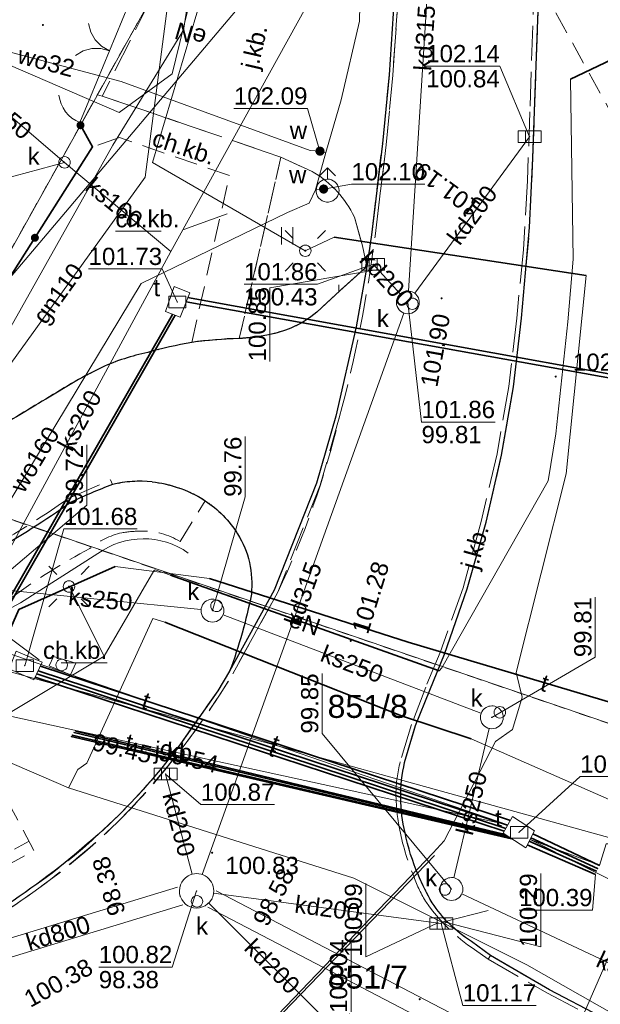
# Model space of a CAD drawing. Extents: x 6447898 to 6448503, y 5806748 to 5807122.
# Tile 8 of 50: x 6447916 to 6447941, y 5806909 to 5806952. Entities that reach past the tile are written whole.
import ezdxf
from ezdxf.enums import TextEntityAlignment as Align

# ---------------------------------------------------------------- set-up
doc = ezdxf.new("R2010")
doc.units = 0
doc.header["$PDSIZE"] = 0.75
for name, pattern in [('PRZER1-1', [2, 1, -1]), ('PRZER2-1', [3, 2, -1]), ('PRZER3-1', [4, 3, -1])]:
    doc.linetypes.add(name, pattern=pattern)
doc.layers.get('0').update_dxf_attribs({"linetype": 'CONTINUOUS', "lineweight": 13})
for name, color, linetype, lineweight in [('GESDZI', 7, 'CONTINUOUS', 18), ('GESDZI_O', 7, 'CONTINUOUS', 18), ('GESUZY', 3, 'PRZER1-1', 18), ('GSLKBA', 7, 'BARIERA_DROG_500', 18), ('GSLKBR', 7, 'CONTINUOUS', 18), ('GSLKFU', 7, 'CONTINUOUS', 18), ('GSLKOG', 7, 'CONTINUOUS', 35), ('GSLKRW', 7, 'CONTINUOUS', 25), ('GSPWPN', 42, 'CONTINUOUS', 13), ('GSPWPN_O', 42, 'CONTINUOUS', 13), ('GSPWPS', 7, 'CONTINUOUS', 13), ('GSPWPS_O', 7, 'CONTINUOUS', 13), ('GSSKOA', 7, 'PRZER3-1', 18), ('GSSKOA_O', 7, 'PRZER3-1', 18), ('GSSKOD', 7, 'PRZER2-1', 18), ('GSSKOD_O', 7, 'PRZER2-1', 18), ('GSSROW', 7, 'PRZER2-1', 18), ('GSSUTR', 7, 'PRZER2-1', 18), ('GSSZSN', 7, 'PRZER2-1', 18), ('GULEPR', 240, 'CONTINUOUS', 18), ('GULEPR_O', 240, 'CONTINUOUS', 18), ('GULGPR', 2, 'CONTINUOUS', 18), ('GULGPR_O', 2, 'CONTINUOUS', 18), ('GULKPR', 32, 'CONTINUOUS', 18), ('GULKPR_O', 32, 'CONTINUOUS', 18), ('GULLOB', 7, 'CONTINUOUS', 35), ('GULTPR', 30, 'CONTINUOUS', 18), ('GULTPR_O', 30, 'CONTINUOUS', 18), ('GULWPR', 5, 'CONTINUOUS', 18), ('GULWPR_O', 5, 'CONTINUOUS', 18), ('GUPELA', 7, 'CONTINUOUS', 18), ('GUPIKP', 7, 'CONTINUOUS', 18), ('GUPIWZ', 7, 'CONTINUOUS', 18), ('GUPIWZ_O', 7, 'CONTINUOUS', 18), ('GUPKKS', 32, 'CONTINUOUS', 18), ('GUPKSD', 32, 'CONTINUOUS', 18), ('GUPKSD_O', 32, 'CONTINUOUS', 18), ('GUPPRZ', 7, 'CONTINUOUS', 18), ('GUPPRZ_O', 7, 'CONTINUOUS', 18), ('GUPWDT', 5, 'CONTINUOUS', 18), ('GUPWZA', 5, 'CONTINUOUS', 18), ('GUPWZA_O', 5, 'CONTINUOUS', 18), ('GUSIKP', 7, 'CONTINUOUS', 18)]:
    doc.layers.add(name, color=color, linetype=linetype, lineweight=lineweight)
doc.styles.add('GEO-INFO', font='arial.ttf')
doc.linetypes.add('BARIERA_DROG_500', pattern='A,6.3,-0.0875,[133,gi.shx,S=0.35,R=0,X=-0.0875,Y=0],0,-0.6125', length=7)

# ---------------------------------------------------------------- blocks, each defined once
blk = doc.blocks.new('POINT')
at = {"color": 0}
blk.add_point((0, 0), dxfattribs=at)
blk = doc.blocks.new('KOLO')
blk.add_hatch(color=0).paths.add_polyline_path([(-0.5, 0), (-0.482963, -0.12941), (-0.433013, -0.25), (-0.353553, -0.353553), (-0.25, -0.433013), (-0.12941, -0.482963), (0, -0.5), (0.12941, -0.482963), (0.25, -0.433013), (0.353553, -0.353553), (0.433013, -0.25), (0.482963, -0.12941), (0.5, 0), (0.482963, 0.12941), (0.433013, 0.25), (0.353553, 0.353553), (0.25, 0.433013), (0.12941, 0.482963), (0, 0.5), (-0.12941, 0.482963), (-0.25, 0.433013), (-0.353553, 0.353553), (-0.433013, 0.25), (-0.482963, 0.12941)])
blk = doc.blocks.new('OKRAG_PELNY')
at = {"color": 0}
blk.add_lwpolyline([(0, 0.5), (0.12941, 0.482963), (0.25, 0.433013), (0.353553, 0.353553), (0.433013, 0.25), (0.482963, 0.12941), (0.5, 0), (0.482963, -0.12941), (0.433013, -0.25), (0.353553, -0.353553), (0.25, -0.433013), (0.12941, -0.482963), (0, -0.5), (-0.12941, -0.482963), (-0.25, -0.433013), (-0.353553, -0.353553), (-0.433013, -0.25), (-0.482963, -0.12941), (-0.5, 0), (-0.482963, 0.12941), (-0.433013, 0.25), (-0.353553, 0.353553), (-0.25, 0.433013), (-0.12941, 0.482963)], close=True, dxfattribs=at)
blk = doc.blocks.new('PROSTOKAT1_5-1_PELNY')
at = {"color": 0}
blk.add_lwpolyline([(0.75, -0.5), (-0.75, -0.5), (-0.75, 0.5), (0.75, 0.5)], close=True, dxfattribs=at)
blk = doc.blocks.new('SUUS02')
at = {"color": 0}
for points in [[(-0.707107, 1.292893), (0, 2), (0.707107, 1.292893)], [(0, 1), (0, 2)]]:
    blk.add_lwpolyline(points, dxfattribs=at)
blk.add_lwpolyline([(0, 1), (0.173648, 0.984808), (0.34202, 0.939693), (0.5, 0.866025), (0.642788, 0.766044), (0.766044, 0.642788), (0.866025, 0.5), (0.939693, 0.34202), (0.984808, 0.173648), (1, 0), (0.984808, -0.173648), (0.939693, -0.34202), (0.866025, -0.5), (0.75575, -0.654861), (0.618159, -0.786053), (0.458227, -0.888835), (0.281733, -0.959493), (0.095056, -0.995472), (-0.095056, -0.995472), (-0.281733, -0.959493), (-0.458227, -0.888835), (-0.618159, -0.786053), (-0.75575, -0.654861), (-0.866025, -0.5), (-0.945001, -0.327068), (-0.989821, -0.142315), (-0.998867, 0.047582), (-0.971812, 0.235759), (-0.909632, 0.415415), (-0.814576, 0.580057), (-0.690079, 0.723734), (-0.540641, 0.841254), (-0.371662, 0.928368), (-0.189251, 0.981929)], close=True, dxfattribs=at)
blk = doc.blocks.new('SUEO')
blk.add_hatch(color=0).paths.add_polyline_path([(-0.002174, 0.089974), (0.023762, 0.086807), (0.042561, 0.0793), (0.060131, 0.066965), (0.076266, 0.047786), (0.086234, 0.025762), (0.089972, 0.002226), (0.088646, -0.015553), (0.081114, -0.038994), (0.066834, -0.060276), (0.049699, -0.075033), (0.027576, -0.085671), (0.004027, -0.08991), (-0.019639, -0.087831), (-0.040932, -0.080154), (-0.059082, -0.067892), (-0.073734, -0.051607), (-0.08374, -0.032979), (-0.089221, -0.011817), (-0.089063, 0.012951), (-0.082571, 0.035806), (-0.069528, 0.057148), (-0.048957, 0.075519), (-0.026898, 0.085887)])
at = {"color": 0}
for points in [[(-1.767767, 1.767767), (-1.06066, 1.06066)], [(1.767767, 1.767767), (1.06066, 1.06066)], [(-1.767767, -1.767767), (-1.06066, -1.06066)], [(1.767767, -1.767767), (1.06066, -1.06066)]]:
    blk.add_lwpolyline(points, dxfattribs=at)
blk = doc.blocks.new('SUUS05')
at = {"color": 0}
blk.add_lwpolyline([(0.5, -0.25), (-0.5, -0.25), (-0.5, 0.25), (0.5, 0.25)], close=True, dxfattribs=at)
for points in [[(-0.175, -0.25), (-0.175, 0.25)], [(0.175, -0.25), (0.175, 0.25)]]:
    blk.add_lwpolyline(points, dxfattribs=at)
blk = doc.blocks.new('KTOK04')
at = {"color": 0}
blk.add_lwpolyline([(0, 0), (-0.01711, -0.261052), (-0.068148, -0.517638), (-0.152241, -0.765367), (-0.267949, -1), (-0.413293, -1.217523), (-0.585786, -1.414214), (-0.782477, -1.586707), (-1, -1.732051)], dxfattribs=at)
blk = doc.blocks.new('SLBRA')
at = {"color": 0}
for points in [[(1.732051, 1), (1.414214, 0.585786), (1, 0.267949), (0.517638, 0.068148), (0, 0)], [(0, 0), (0.517638, -0.068148), (1, -0.267949), (1.414214, -0.585786), (1.732051, -1)]]:
    blk.add_lwpolyline(points, dxfattribs=at)

msp = doc.modelspace()

# ---------------------------------------------------------------- hatches: boundary and pattern name
at = {"layer": 'GSSUTR'}
h = msp.add_hatch(dxfattribs=at)
h.set_pattern_fill('PTTU04', color=256, scale=0.5, style=0)
h.set_pattern_definition([(90, (6440000, 5800000), (-2.5, 2.5), [0.75, -4.25]), (90, (6440000.5, 5800000), (-2.5, 2.5), [0.75, -4.25])])
h.paths.add_polyline_path([(6447931.03, 5806942.44), (6447930.68, 5806943.7), (6447930.644, 5806943.772), (6447930.607, 5806943.844), (6447930.569, 5806943.915), (6447930.529, 5806943.986), (6447930.489, 5806944.055), (6447930.447, 5806944.124), (6447930.404, 5806944.193), (6447930.359, 5806944.26), (6447930.314, 5806944.327), (6447930.267, 5806944.393), (6447930.22, 5806944.458), (6447930.171, 5806944.522), (6447930.121, 5806944.585), (6447930.07, 5806944.648), (6447930.017, 5806944.71), (6447929.964, 5806944.77), (6447929.91, 5806944.83), (6447929.857, 5806944.887), (6447929.803, 5806944.942), (6447929.748, 5806944.997), (6447929.692, 5806945.051), (6447929.635, 5806945.104), (6447929.577, 5806945.156), (6447929.519, 5806945.207), (6447929.46, 5806945.257), (6447929.399, 5806945.306), (6447929.338, 5806945.354), (6447929.276, 5806945.401), (6447929.214, 5806945.446), (6447929.151, 5806945.491), (6447929.086, 5806945.535), (6447929.022, 5806945.578), (6447928.956, 5806945.619), (6447928.89, 5806945.66), (6447927.48, 5806946.31), (6447925.66, 5806938.41), (6447925.768, 5806938.412), (6447925.875, 5806938.417), (6447925.982, 5806938.423), (6447926.09, 5806938.431), (6447926.197, 5806938.441), (6447926.304, 5806938.452), (6447926.411, 5806938.466), (6447926.517, 5806938.481), (6447926.623, 5806938.498), (6447926.729, 5806938.517), (6447926.835, 5806938.538), (6447926.94, 5806938.56), (6447927.039, 5806938.583), (6447927.138, 5806938.607), (6447927.236, 5806938.633), (6447927.334, 5806938.661), (6447927.431, 5806938.69), (6447927.528, 5806938.721), (6447927.624, 5806938.754), (6447927.72, 5806938.788), (6447927.815, 5806938.823), (6447927.91, 5806938.86), (6447927.981, 5806938.892), (6447928.052, 5806938.924), (6447928.123, 5806938.958), (6447928.193, 5806938.993), (6447928.262, 5806939.03), (6447928.331, 5806939.067), (6447928.399, 5806939.105), (6447928.466, 5806939.145), (6447928.533, 5806939.186), (6447928.599, 5806939.228), (6447928.664, 5806939.27), (6447928.728, 5806939.314), (6447928.792, 5806939.359), (6447928.855, 5806939.406), (6447928.918, 5806939.453), (6447928.979, 5806939.501), (6447929.04, 5806939.55), (6447930.04, 5806940.48), (6447931.22, 5806941.54)], flags=0)

# ---------------------------------------------------------------- linework, layer by layer
at = {"layer": 'GESDZI', "elevation": 10.22}
for points in [[(6447931.409, 5807121.58), (6447931.023, 5807107.268), (6447930.473, 5807087.03), (6447929.923, 5807066.761), (6447929.353, 5807046.463), (6447929.253, 5807042.383), (6447928.723, 5807022.695), (6447928.545, 5807016.098), (6447928.123, 5807000.496), (6447927.626, 5806981.92), (6447927.483, 5806976.918), (6447923.456, 5806959.369), (6447922.204, 5806953.91), (6447910.195, 5806932.402), (6447974.881, 5806910.343), (6447949.97, 5806954.35), (6447947.76, 5806958.22), (6447945.952, 5806961.309), (6447943.57, 5806972.007), (6447947.144, 5807106.691), (6447947.232, 5807111.508), (6447947.452, 5807118.377), (6447947.534, 5807120.909)], [(6447902.842, 5806934.305), (6447910.195, 5806932.402), (6447922.204, 5806953.91)], [(6447902.375, 5806927.785), (6447908.1, 5806926.36), (6447915.31, 5806923.99), (6447945.82, 5806915.54), (6447966.55, 5806901.71), (6447998.57, 5806868.616), (6447986.863, 5806889.257), (6447975.461, 5806909.323), (6447974.881, 5806910.343), (6447910.195, 5806932.402), (6447902.842, 5806934.305)], [(6447902.375, 5806927.785), (6447908.1, 5806926.36), (6447915.31, 5806923.99), (6447945.82, 5806915.54), (6447966.55, 5806901.71), (6447998.57, 5806868.616)]]:
    msp.add_lwpolyline(points, dxfattribs=at)
at = {"layer": 'GESUZY', "ltscale": 0.5, "elevation": 10.08}
for points in [[(6447928.123, 5807000.496), (6447927.626, 5806981.92), (6447927.483, 5806976.918), (6447923.456, 5806959.369), (6447922.204, 5806953.91), (6447910.195, 5806932.402), (6447974.881, 5806910.343), (6447949.97, 5806954.35), (6447947.76, 5806958.22), (6447945.952, 5806961.309), (6447943.57, 5806972.007), (6447944.025, 5806989.131)], [(6447902.842, 5806934.305), (6447910.195, 5806932.402), (6447922.204, 5806953.91), (6447904.498, 5806957.422)], [(6447914.408, 5806907.57), (6447938.603, 5806899.044), (6447954.122, 5806889.875), (6447972.271, 5806873.906), (6447982.121, 5806861.587), (6448001.07, 5806864.206), (6447998.57, 5806868.616), (6447986.863, 5806889.257), (6447975.461, 5806909.323), (6447974.881, 5806910.343), (6447910.195, 5806932.402), (6447902.842, 5806934.305)]]:
    msp.add_lwpolyline(points, dxfattribs=at)
at = {"layer": 'GSLKBA', "ltscale": 0.5, "elevation": 10.18}
msp.add_lwpolyline([(6447904.154, 5806924.766), (6447904.49, 5806924.7), (6447906.47, 5806924.46, 0.037818), (6447908.48, 5806924.45, 0.045812), (6447912.47, 5806925.23), (6447914.35, 5806925.95), (6447916.13, 5806926.89), (6447919.5, 5806929.04, -0.320185), (6447923.44, 5806929.06)], format="xyb", dxfattribs=at)
at = {"layer": 'GSLKBR', "elevation": 10.18}
msp.add_lwpolyline([(6447920.827, 5806952.953), (6447919.177, 5806948.933)], dxfattribs=at)
at = {"layer": 'GSLKFU', "elevation": 10.18}
msp.add_lwpolyline([(6447919.177, 5806948.933), (6447918.707, 5806947.813)], dxfattribs=at)
at = {"layer": 'GSLKOG', "elevation": 10.18}
msp.add_lwpolyline([(6447908.707, 5806932.524), (6447911.207, 5806934.074), (6447919.27, 5806946.76), (6447918.74, 5806947.7)], dxfattribs=at)
at = {"layer": 'GSLKRW', "elevation": 10.18}
for points in [[(6447933.89, 5806987.86), (6447933.62, 5806982.63), (6447933.66, 5806983.19), (6447933.41, 5806977.99), (6447933.1, 5806970.98), (6447932.88, 5806966.87), (6447932.84, 5806964.98), (6447932.69, 5806960.91), (6447932.64, 5806957.9), (6447932.46, 5806953.92), (6447932.2, 5806949.9), (6447931.9, 5806946.91), (6447931.42, 5806942.92), (6447931.22, 5806941.54), (6447930.76, 5806938.92), (6447929.87, 5806935.03), (6447929.03, 5806932.1)], [(6447969.37, 5806899.82), (6447965.44, 5806900.52), (6447961.54, 5806901.37), (6447956.69, 5806902.65), (6447952.87, 5806903.85), (6447948.2, 5806905.62), (6447943.63, 5806907.71), (6447939.19, 5806910.02), (6447936.61, 5806911.52)]]:
    msp.add_lwpolyline(points, dxfattribs=at)
for points in [[(6447936.61, 5806911.52), (6447935.78, 5806912.13, -0.105727), (6447934.07, 5806913.82, -0.032682), (6447933.47, 5806915.02, -0.051081), (6447932.89, 5806916.87, -0.118035), (6447932.87, 5806919.93), (6447933.35, 5806921.55), (6447933.97, 5806923.09), (6447934.61, 5806924.65), (6447935.6, 5806927.5), (6447936.42, 5806930.4), (6447937.1, 5806933.33), (6447937.62, 5806936.3), (6447937.97, 5806939.3), (6447938.32, 5806943.25), (6447938.46, 5806946.27), (6447938.53, 5806948.31), (6447938.74, 5806953.91)], [(6447931.22, 5806941.54), (6447930.04, 5806940.48), (6447929.04, 5806939.55, -0.070408), (6447927.91, 5806938.86, -0.040392), (6447926.94, 5806938.56, -0.018093), (6447925.66, 5806938.41, 0.024101), (6447923.59, 5806938.24)], [(6447923.59, 5806938.24, 0.021514), (6447921.67, 5806937.8, 0.052402), (6447919.67, 5806937.15, 0.008757), (6447918.51, 5806936.54, -0.000568), (6447915.95, 5806935, -0.00081), (6447913.36, 5806933.45, -0.015464), (6447912.47, 5806932.92, -0.023583), (6447911.3, 5806932.33, -0.015291), (6447910.33, 5806931.94, -0.021381), (6447908.88, 5806931.48, -0.108293), (6447906.87, 5806931.22), (6447904.42, 5806931.84)], [(6447921.87, 5806932.16, 0.090017), (6447920.13, 5806932.04, 0.026523), (6447918.31, 5806931.26, -0.025718), (6447914.91, 5806929.1, -0.024367), (6447913.46, 5806928.32, -0.034733), (6447911.9, 5806927.67, -0.036302), (6447908.98, 5806927.07, -0.038899), (6447907.3, 5806926.92, -0.04609), (6447903, 5806927.56)], [(6447929.03, 5806932.1), (6447927.18, 5806927.44), (6447925.24, 5806923.91), (6447924.72, 5806923.06), (6447923.07, 5806920.7, -0.035927), (6447920.42, 5806917.65, -0.038092), (6447916.58, 5806914.45, -0.040113), (6447912.26, 5806911.85), (6447911.949, 5806911.695)], [(6447921.87, 5806932.16, -0.052302), (6447922.96, 5806931.92, -0.06866), (6447924.17, 5806931.34, -0.053989), (6447924.96, 5806930.69, -0.058186), (6447925.59, 5806929.89, -0.083805), (6447926.11, 5806928.65, -0.071207), (6447926.19, 5806927.27, -0.042516), (6447925.24, 5806923.91)]]:
    msp.add_lwpolyline(points, format="xyb", dxfattribs=at)
at = {"layer": 'GSSKOA', "ltscale": 0.5, "elevation": 10.18}
for points in [[(6447912.045, 5806911.532), (6447912.29, 5806911.65, 0.015444), (6447913.92, 5806912.51, 0.024732), (6447916.66, 5806914.27, 0.044964), (6447920.56, 5806917.54, 0.056969), (6447925.38, 5806923.8), (6447927.34, 5806927.35, 0.051426), (6447930.02, 5806934.95, 0.034314), (6447931.58, 5806942.86), (6447932.07, 5806946.84), (6447932.35, 5806949.88), (6447932.64, 5806953.91), (6447932.79, 5806957.91), (6447932.89, 5806960.94), (6447933.09, 5806966.9), (6447933.28, 5806970.99), (6447933.93, 5806985.88), (6447933.79, 5806985.883), (6447933.89, 5806987.86)], [(6447939.65, 5806986.96), (6447939.1, 5806970.74), (6447938.67, 5806958.02), (6447938.33, 5806948.29), (6447938.23, 5806945.28), (6447938.05, 5806942.29), (6447937.76, 5806939.3), (6447937.41, 5806936.32), (6447936.9, 5806933.38), (6447936.21, 5806930.44), (6447935.42, 5806927.55), (6447934.42, 5806924.73), (6447933.79, 5806923.21), (6447933.17, 5806921.59), (6447932.68, 5806919.96, 0.057692), (6447932.49, 5806918.56, 0.037183), (6447932.63, 5806917.13, 0.05163), (6447933.28, 5806914.95, 0.055631), (6447933.82, 5806913.83, 0.092762), (6447935.92, 5806911.78), (6447936.52, 5806911.36)], [(6447938.67, 5806958.02), (6447938.33, 5806948.29), (6447938.23, 5806945.28), (6447938.05, 5806942.29), (6447937.76, 5806939.3), (6447937.41, 5806936.32), (6447936.9, 5806933.38), (6447936.21, 5806930.44), (6447935.42, 5806927.55), (6447934.42, 5806924.73), (6447933.79, 5806923.21), (6447933.17, 5806921.59), (6447932.68, 5806919.96, 0.057692), (6447932.49, 5806918.56, 0.037183), (6447932.63, 5806917.13, 0.05163), (6447933.28, 5806914.95, 0.055631), (6447933.82, 5806913.83, 0.092762), (6447935.92, 5806911.78)], [(6447911.947, 5806911.697), (6447912.26, 5806911.85, 0.038424), (6447916.58, 5806914.45, 0.080534), (6447923.07, 5806920.7), (6447924.72, 5806923.06), (6447925.24, 5806923.91), (6447927.18, 5806927.44), (6447929.03, 5806932.1), (6447929.87, 5806935.03), (6447930.76, 5806938.92), (6447931.22, 5806941.54), (6447931.42, 5806942.92), (6447931.9, 5806946.91), (6447932.2, 5806949.9), (6447932.46, 5806953.92)], [(6447932.64, 5806953.91), (6447932.35, 5806949.88), (6447932.07, 5806946.84), (6447931.58, 5806942.86, -0.034314), (6447930.02, 5806934.95), (6447929.19, 5806932.01), (6447927.34, 5806927.35), (6447925.38, 5806923.8, -0.027851), (6447923.2, 5806920.6, -0.035678), (6447920.56, 5806917.54, -0.038687), (6447916.66, 5806914.27, -0.042766), (6447912.29, 5806911.65), (6447912.046, 5806911.532)], [(6447936.61, 5806911.52), (6447935.78, 5806912.13, -0.105727), (6447934.07, 5806913.82, -0.032682), (6447933.47, 5806915.02, -0.051081), (6447932.89, 5806916.87, -0.118035), (6447932.87, 5806919.93), (6447933.35, 5806921.55), (6447933.97, 5806923.09), (6447934.61, 5806924.65), (6447935.6, 5806927.5), (6447936.42, 5806930.4), (6447937.1, 5806933.33), (6447937.62, 5806936.3), (6447937.97, 5806939.3), (6447938.32, 5806943.25), (6447938.46, 5806946.27), (6447938.53, 5806948.31), (6447938.74, 5806953.91)], [(6447913.37, 5806928.49, 0.031723), (6447918.2, 5806931.43), (6447920.05, 5806932.25), (6447920.13, 5806932.04, -0.087395), (6447921.87, 5806932.16, -0.052302), (6447922.96, 5806931.92, -0.06866), (6447924.17, 5806931.34, -0.053989), (6447924.96, 5806930.69, -0.058186), (6447925.59, 5806929.89, -0.083805), (6447926.11, 5806928.65, -0.071207), (6447926.19, 5806927.27, -0.042516), (6447925.24, 5806923.91), (6447927.18, 5806927.44), (6447929.03, 5806932.1), (6447929.87, 5806935.03), (6447930.76, 5806938.92), (6447931.22, 5806941.54), (6447930.04, 5806940.48), (6447929.04, 5806939.55, -0.070408), (6447927.91, 5806938.86, -0.040392), (6447926.94, 5806938.56, -0.018093), (6447925.66, 5806938.41, 0.01057), (6447924.75, 5806938.36, 0.022716), (6447923.59, 5806938.24, 0.021514), (6447921.67, 5806937.8, 0.052402), (6447919.67, 5806937.15, 0.008757), (6447918.51, 5806936.54), (6447915.95, 5806935)]]:
    msp.add_lwpolyline(points, format="xyb", dxfattribs=at)
for points in [[(6447932.69, 5806960.91), (6447932.21, 5806959.74), (6447931.72, 5806958.88), (6447930.94, 5806958.16), (6447930.13, 5806957.72), (6447929.22, 5806957.48), (6447928.05, 5806957.44), (6447927.42, 5806957.56), (6447923.6, 5806958.45), (6447922.32, 5806953.28), (6447922.07, 5806953.28), (6447921.81, 5806953.2), (6447919.69, 5806948.97), (6447927.48, 5806946.31), (6447928.89, 5806945.66, -0.145819), (6447930.68, 5806943.7), (6447931.03, 5806942.44), (6447931.22, 5806941.54), (6447931.42, 5806942.92), (6447931.9, 5806946.91), (6447932.2, 5806949.9), (6447932.46, 5806953.92), (6447932.64, 5806957.9)], [(6447903.07, 5806927.73), (6447904.66, 5806927.41, 0.05728), (6447907.31, 5806927.11, 0.024789), (6447908.96, 5806927.23, 0.058762), (6447911.79, 5806927.83, 0.027081), (6447913.37, 5806928.49, 0.031723), (6447918.2, 5806931.43), (6447920.05, 5806932.25), (6447920.13, 5806932.04, 0.026523), (6447918.31, 5806931.26, -0.025718), (6447914.91, 5806929.1, -0.024367), (6447913.46, 5806928.32, -0.034733), (6447911.9, 5806927.67, -0.036302), (6447908.98, 5806927.07, -0.038899), (6447907.3, 5806926.92, -0.04609), (6447903, 5806927.56)]]:
    msp.add_lwpolyline(points, format="xyb", close=True, dxfattribs=at)
msp.add_lwpolyline([(6447969.37, 5806899.82), (6447965.44, 5806900.52), (6447961.54, 5806901.37), (6447956.69, 5806902.65), (6447952.87, 5806903.85), (6447948.2, 5806905.62), (6447943.63, 5806907.71), (6447939.19, 5806910.02), (6447936.61, 5806911.52), (6447936.52, 5806911.36), (6447939.1, 5806909.88), (6447943.53, 5806907.54), (6447948.11, 5806905.46), (6447952.82, 5806903.7), (6447956.66, 5806902.47), (6447961.49, 5806901.17), (6447965.43, 5806900.34), (6447969.36, 5806899.63), (6447971.62, 5806899.3), (6447975.63, 5806898.85), (6447980.58, 5806898.62), (6447980.59, 5806898.82), (6447975.64, 5806899.04), (6447971.68, 5806899.49)], close=True, dxfattribs=at)
msp.add_lwpolyline([(6447936.52, 5806911.36), (6447939.1, 5806909.88), (6447943.53, 5806907.54)], dxfattribs=at)
at = {"layer": 'GSSKOD', "ltscale": 0.5, "elevation": 10.18}
msp.add_lwpolyline([(6447927.48, 5806946.31), (6447925.66, 5806938.41, 0.024101), (6447923.59, 5806938.24), (6447925.23, 5806945.51), (6447920.44, 5806947.16), (6447919.27, 5806946.76), (6447918.74, 5806947.7), (6447919.48, 5806949.03), (6447919.69, 5806948.97)], format="xyb", close=True, dxfattribs=at)
msp.add_lwpolyline([(6447903.915, 5806925.167), (6447904.28, 5806925.1, 0.039115), (6447907.25, 5806924.83, 0.032694), (6447909.25, 5806924.91, 0.052705), (6447912.45, 5806925.6, 0.035607), (6447914.6, 5806926.49, 0.007062), (6447915.76, 5806927.13, -0.038255), (6447919.15, 5806929.26, -0.12085), (6447920.54, 5806929.94, -0.048126), (6447921.4, 5806930.01, -0.147359), (6447923.08, 5806929.56), (6447924.17, 5806931.34, 0.062957), (6447922.96, 5806931.92, 0.143769), (6447920.13, 5806932.04, 0.026523), (6447918.31, 5806931.26, -0.025718), (6447914.91, 5806929.1, -0.024367), (6447913.46, 5806928.32, -0.034733), (6447911.9, 5806927.67, -0.036302), (6447908.98, 5806927.07, -0.038899), (6447907.3, 5806926.92, -0.04609), (6447903, 5806927.56), (6447902.394, 5806927.718)], format="xyb", dxfattribs=at)
at = {"layer": 'GSSKOD_O', "elevation": 10.8, "flags": 128}
for points in [[(6447920.263, 5806943.085), (6447923.057, 5806943.085), (6447925.76, 5806944.061)], [(6447919.898, 5806924.28), (6447917.104, 5806924.28), (6447913.869, 5806926.681)]]:
    msp.add_lwpolyline(points, dxfattribs=at)
at = {"layer": 'GSSROW', "ltscale": 0.5, "elevation": 10.18}
msp.add_lwpolyline([(6447938.74, 5806953.91), (6447948.83, 5806935.62), (6447950.68, 5806936.64), (6447938.87, 5806958.01)], close=True, dxfattribs=at)
at = {"layer": 'GSSUTR', "ltscale": 0.5, "elevation": 10.1}
msp.add_lwpolyline([(6447931.22, 5806941.54), (6447930.04, 5806940.48), (6447929.04, 5806939.55, -0.070408), (6447927.91, 5806938.86, -0.091903), (6447925.66, 5806938.41), (6447927.48, 5806946.31), (6447928.89, 5806945.66, -0.145819), (6447930.68, 5806943.7), (6447931.03, 5806942.44)], format="xyb", close=True, dxfattribs=at)
at = {"layer": 'GSSZSN', "ltscale": 0.5, "elevation": 10.06}
for points in [[(6447916.71, 5806916.1), (6447914.63, 5806920), (6447908.697, 5806917.148)], [(6447909.322, 5806916.099), (6447914.15, 5806918.15), (6447915.42, 5806915.38), (6447916.71, 5806916.1)]]:
    msp.add_lwpolyline(points, dxfattribs=at)
at = {"layer": 'GSSZSN', "elevation": 10.06, "flags": 128}
msp.add_lwpolyline([(6447916.498, 5806916.498), (6447915.859, 5806916.158)], dxfattribs=at)
at = {"layer": 'GULEPR', "elevation": 10.14}
for points in [[(6447929.18, 5806905.5), (6447926.34, 5806907.89), (6447934.12, 5806915.99), (6447934.59, 5806916.52), (6447936.83, 5806920.85), (6447937.57, 5806921.37), (6447937.99, 5806922.78), (6447937.73, 5806923.85), (6447939.92, 5806932.51), (6447940.78, 5806941.15), (6447929.8, 5806942.82), (6447928.54, 5806942.23), (6447921.88, 5806946.08), (6447925.19, 5806957.24), (6447926.31, 5806961.11), (6447928.54, 5806967.23), (6447930.28, 5806970.96), (6447930.46, 5806971.38)], [(6447945.2, 5806960.04), (6447945.06, 5806958.63), (6447945.07, 5806956.71), (6447945.25, 5806954.92), (6447945.66, 5806952.69), (6447945.53, 5806952.29), (6447940.1, 5806949.7), (6447940.22, 5806941.87), (6447939.99, 5806939.14), (6447939.47, 5806934.26), (6447939.13, 5806932.21), (6447934.5, 5806924.06), (6447934.38, 5806923.93), (6447922.663, 5806928.096), (6447922, 5806928.33), (6447921.94, 5806928.29), (6447919.77, 5806924.56), (6447914.4, 5806921.35), (6447913.35, 5806921.31), (6447910.14, 5806921.93), (6447905.041, 5806923.279)], [(6447919.77, 5806924.56), (6447918.24, 5806927.6)]]:
    msp.add_lwpolyline(points, dxfattribs=at)
at = {"layer": 'GULGPR', "elevation": 10.14}
for points in [[(6447913.5, 5806934.46), (6447913.84, 5806934.9), (6447914.146, 5806935.18), (6447921.565, 5806945.435), (6447922.576, 5806953.244), (6447923.659, 5806961.997), (6447925.75, 5806962.38), (6447926.04, 5806962.33)], [(6447975.55, 5806904.13), (6447974.99, 5806904.4), (6447969.55, 5806906.75), (6447963.31, 5806909.03), (6447948.3, 5806915.46), (6447935.77, 5806920.96), (6447932.74, 5806921.96), (6447922.41, 5806926.04), (6447921.9, 5806926.2), (6447919.01, 5806919.9), (6447918.62, 5806919.63), (6447918.22, 5806918.83)], [(6447918.22, 5806918.83), (6447910.06, 5806922.35), (6447909.39, 5806922.6), (6447909.1, 5806922.71), (6447904.564, 5806924.079)], [(6447967.622, 5806893.305), (6447963.337, 5806896.83), (6447938.197, 5806911.116), (6447930.653, 5806914.894), (6447918.22, 5806918.83)]]:
    msp.add_lwpolyline(points, dxfattribs=at)
at = {"layer": 'GULKPR', "elevation": 10.14}
for points in [[(6447933.04, 5806940.48), (6447934.44, 5806962.52)], [(6447928.94, 5806953.52), (6447922.674, 5806942.191), (6447914.7, 5806927.5)], [(6447918.044, 5806946.081), (6447911.125, 5806952), (6447906.725, 5806952.88), (6447906.635, 5806952.49)], [(6447933.31, 5806940.38), (6447938.32, 5806947.2)], [(6447918.044, 5806946.081), (6447922.674, 5806942.191)], [(6447931.5, 5806941.64), (6447932.68, 5806940.36)], [(6447924.05, 5806915.05), (6447932.84, 5806939.51)], [(6447923.99, 5806926.6), (6447915.23, 5806927.47)], [(6447936.2, 5806922.08), (6447924.96, 5806926.37)], [(6447935.02, 5806914.91), (6447936.56, 5806921.41)], [(6447922.45, 5806919.43), (6447923.61, 5806915.06)], [(6447922.963, 5806914.503), (6447912.227, 5806911.228)], [(6447934.47, 5806912.92), (6447924.54, 5806914.24)], [(6447961.855, 5806894.955), (6447924.655, 5806914.345)], [(6447929.87, 5806908.29), (6447924.33, 5806913.81)], [(6447949.803, 5806907.423), (6447935.362, 5806914.207)], [(6447923.197, 5806913.737), (6447912.649, 5806910.521)], [(6447961.485, 5806894.245), (6447924.285, 5806913.635)], [(6447934.47, 5806912.92), (6447934.58, 5806912.99), (6447936.51, 5806913.49)]]:
    msp.add_lwpolyline(points, dxfattribs=at)
at = {"layer": 'GULLOB', "elevation": 10.12}
for points in [[(6447940.1, 5806949.7), (6447945.53, 5806952.29)], [(6447929.8, 5806942.82), (6447940.78, 5806941.15)], [(6447940.78, 5806941.15), (6447929.8, 5806942.82)], [(6447923.34, 5806940), (6447954.61, 5806934.39)], [(6447954.52, 5806934.56), (6447923.41, 5806940.19)], [(6447922.75, 5806939.46), (6447913.88, 5806924.04)], [(6447914.01, 5806924), (6447922.87, 5806939.42)], [(6447913.41, 5806920.58), (6447916.05, 5806926.6), (6447920.25, 5806928.47)], [(6447934.38, 5806923.93), (6447922.663, 5806928.096)], [(6447924.36, 5806927.95), (6447933.03, 5806925.17), (6447942.147, 5806922.456)], [(6447922.41, 5806926.04), (6447932.74, 5806921.96), (6447935.77, 5806920.96)], [(6447937.48, 5806917.4), (6447916.99, 5806924.13)], [(6447937.28, 5806917.06), (6447916.83, 5806923.79)], [(6447916.9, 5806923.93), (6447937.36, 5806917.2)], [(6447916.77, 5806923.65), (6447937.21, 5806916.94)], [(6447937.43, 5806916.67), (6447918.38, 5806921.13)], [(6447918.46, 5806921.24), (6447937.36, 5806916.72)], [(6447937.25, 5806916.79), (6447918.53, 5806921.3)], [(6447937.53, 5806916.61), (6447918.34, 5806921.07)], [(6447938.46, 5806916.82), (6447941.36, 5806915.45)], [(6447938.3, 5806916.5), (6447941.23, 5806915.2)], [(6447941.28, 5806915.31), (6447938.37, 5806916.65)], [(6447941.19, 5806915.05), (6447938.22, 5806916.34)], [(6447934.18, 5806915.88), (6447926.42, 5806907.84)]]:
    msp.add_lwpolyline(points, dxfattribs=at)
at = {"layer": 'GULTPR', "elevation": 10.14}
for points in [[(6447930.74, 5806979.2), (6447930.303, 5806979.452), (6447929.553, 5806979.472), (6447926.293, 5806971.39), (6447923.232, 5806951.841), (6447920.145, 5806946.825), (6447915.703, 5806938.92), (6447910.457, 5806932.408), (6447906.745, 5806932.952), (6447905.89, 5806932.08), (6447905.155, 5806928.652)], [(6447905.155, 5806928.652), (6447925.81, 5806953.05), (6447927.467, 5806958.439), (6447928.741, 5806967.952), (6447929.216, 5806974.602), (6447930.588, 5806978.955), (6447930.74, 5806979.2)], [(6447905.428, 5806922.63), (6447913.41, 5806920.58), (6447916.05, 5806926.6), (6447920.25, 5806928.47), (6447924.36, 5806927.95), (6447933.03, 5806925.17), (6447944.93, 5806921.63)], [(6447905.83, 5806928.04), (6447937.37, 5806917.216)], [(6447904.358, 5806924.424), (6447937.37, 5806917.216)], [(6447916.99, 5806924.13), (6447937.48, 5806917.4)], [(6447916.9, 5806923.93), (6447937.36, 5806917.2)], [(6447914.467, 5806907.472), (6447915.5, 5806907.19), (6447932.16, 5806901.63), (6447937.12, 5806900.84), (6447942.01, 5806912.02), (6447944.93, 5806921.63)], [(6447938.46, 5806916.82), (6447941.36, 5806915.45)], [(6447938.342, 5806916.584), (6447941.329, 5806915.47)], [(6447938.342, 5806916.584), (6447962.922, 5806904.223)], [(6447938.37, 5806916.65), (6447941.28, 5806915.31)]]:
    msp.add_lwpolyline(points, dxfattribs=at)
at = {"layer": 'GULWPR', "elevation": 10.14}
for points in [[(6447906.731, 5806952.465), (6447907.072, 5806954.028), (6447920.424, 5806948.261), (6447922.739, 5806949.946), (6447927.687, 5806970.203)], [(6447902.394, 5806928.044), (6447911.68, 5806925.11), (6447912.11, 5806925.48), (6447921.38, 5806940.8), (6447927.77, 5806943.89), (6447928.71, 5806944.3), (6447928.98, 5806944.89), (6447929.44, 5806946.51), (6447930.11, 5806948.8), (6447930.91, 5806952.24), (6447931.19, 5806966.01), (6447931.17, 5806968.35)], [(6447929.44, 5806946.51), (6447929.18, 5806946.57), (6447928.75, 5806946.6), (6447920.51, 5806949.6), (6447906.38, 5806953.35), (6447906.18, 5806952.59)], [(6447928.98, 5806944.89), (6447929.34, 5806944.92), (6447929.51, 5806944.85)]]:
    msp.add_lwpolyline(points, dxfattribs=at)
at = {"layer": 'GUPIKP', "elevation": 10.28, "flags": 128}
msp.add_lwpolyline([(6447917.38, 5806924.15), (6447918.3, 5806923.75), (6447918.53, 5806924.26), (6447917.56, 5806924.55)], close=True, dxfattribs=at)
at = {"layer": 'GUPPRZ_O', "elevation": 10.8, "flags": 128}
for points in [[(6447933.812, 5806950.274), (6447937.015, 5806950.274), (6447938.32, 5806947.2)], [(6447933.812, 5806950.274), (6447937.015, 5806950.274)], [(6447925.429, 5806948.433), (6447928.632, 5806948.433), (6447929.18, 5806946.57)], [(6447912.147, 5806945.344), (6447915.35, 5806945.344), (6447918.044, 5806946.081)], [(6447933.757, 5806945.13), (6447930.554, 5806945.13), (6447929.34, 5806944.92)], [(6447919.092, 5806941.443), (6447922.295, 5806941.443), (6447922.96, 5806940)], [(6447925.871, 5806940.77), (6447929.075, 5806940.77), (6447931.5, 5806941.64)], [(6447926.992, 5806937.409), (6447926.992, 5806940.612), (6447931.71, 5806941.41)], [(6447925.871, 5806940.77), (6447929.075, 5806940.77)], [(6447936.812, 5806934.768), (6447933.608, 5806934.768), (6447933.01, 5806939.98)], [(6447933.608, 5806934.768), (6447936.812, 5806934.768)], [(6447925.925, 5806934.13), (6447925.925, 5806931.509), (6447924.49, 5806926.55)], [(6447919.014, 5806933.769), (6447919.014, 5806931.149), (6447914.73, 5806927.52)], [(6447921.215, 5806930.114), (6447918.011, 5806930.114), (6447916.31, 5806924.15)], [(6447941.181, 5806927.143), (6447941.181, 5806924.522), (6447936.67, 5806921.9)], [(6447929.273, 5806923.813), (6447929.273, 5806921.192), (6447934.91, 5806914.42)], [(6447927.191, 5806918.1), (6447923.988, 5806918.1), (6447922.45, 5806919.43)], [(6447943.727, 5806919.321), (6447940.524, 5806919.321), (6447937.86, 5806916.89)], [(6447944.862, 5806916.388), (6447941.659, 5806916.388), (6447941.36, 5806915.45)], [(6447938.809, 5806915.101), (6447938.809, 5806911.898), (6447934.58, 5806912.99)], [(6447931.179, 5806914.666), (6447931.179, 5806911.463), (6447934.32, 5806912.94)], [(6447937.859, 5806913.505), (6447941.062, 5806913.505), (6447941.19, 5806915.05)], [(6447919.537, 5806911.019), (6447922.74, 5806911.019), (6447923.8, 5806914.34)], [(6447938.61, 5806909.346), (6447935.406, 5806909.346), (6447934.47, 5806912.92)], [(6447930.533, 5806912.221), (6447930.533, 5806909.018), (6447929.79, 5806908.37)], [(6447919.537, 5806911.019), (6447922.74, 5806911.019)]]:
    msp.add_lwpolyline(points, dxfattribs=at)
at = {"layer": 'GUSIKP', "elevation": 10.14}
for points in [[(6447922.44, 5806939.58), (6447922.83, 5806940.67), (6447923.5, 5806940.4), (6447923.08, 5806939.34)], [(6447915.93, 5806924.79), (6447917.07, 5806924.3), (6447916.71, 5806923.53), (6447915.63, 5806924.02)], [(6447937.16, 5806916.85), (6447937.58, 5806917.58), (6447938.53, 5806916.96), (6447938.16, 5806916.21)]]:
    msp.add_lwpolyline(points, close=True, dxfattribs=at)
for points in [[(6447933.51, 5806939.98, 0.579364), (6447932.76, 5806940.41, 1.726031)], [(6447924.99, 5806926.55, 0.579364), (6447924.24, 5806926.98, 1.726031)], [(6447937.17, 5806921.9, 0.579364), (6447936.42, 5806922.33, 1.726031)], [(6447924.55, 5806914.34, 0.57585), (6447923.43, 5806914.99, 1.736564)], [(6447935.41, 5806914.42, 0.579364), (6447934.66, 5806914.85, 1.726031)]]:
    msp.add_lwpolyline(points, format="xyb", close=True, dxfattribs=at)

# ---------------------------------------------------------------- block references
at = {"layer": 'GSLKBR', "xscale": 0.75, "yscale": 0.75, "rotation": 157.6844496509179}
msp.add_blockref('SLBRA', (6447920.002, 5806950.943, 10.18), dxfattribs=at)
at = {"layer": 'GSLKFU', "xscale": 0.75, "yscale": 0.75, "rotation": 247.2350213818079}
msp.add_blockref('KTOK04', (6447918.707, 5806947.813, 10.18), dxfattribs=at)
at = {"layer": 'GSLKOG', "xscale": 0.35, "yscale": 0.35}
for p in [(6447918.74, 5806947.7, 10.18), (6447916.751, 5806942.796, 10.18)]:
    msp.add_blockref('KOLO', p, dxfattribs=at)
at = {"layer": 'GSPWPN', "xscale": 0.09, "yscale": 0.09}
for p in [(6447917.1, 5806952.07, 10.08), (6447918.707, 5806947.813, 10.08), (6447939.46, 5806936.75, 10.08)]:
    msp.add_blockref('KOLO', p, dxfattribs=at)
at = {"layer": 'GSPWPS', "xscale": 0.09, "yscale": 0.09}
for p in [(6447934.48, 5806940.16, 10.08), (6447930.52, 5806925.23, 10.08), (6447924.48, 5806916, 10.08), (6447933.53, 5806909.62, 10.08)]:
    msp.add_blockref('KOLO', p, dxfattribs=at)
at = {"layer": 'GUPELA', "xscale": 0.5, "yscale": 0.5}
for name, p in [('SUEO', (6447928.54, 5806942.23, 10.15)), ('OKRAG_PELNY', (6447928.54, 5806942.23, 10.16)), ('SUEO', (6447918.24, 5806927.6, 10.15)), ('OKRAG_PELNY', (6447918.24, 5806927.6, 10.16))]:
    msp.add_blockref(name, p, dxfattribs=at)
at = {"layer": 'GUPIKP', "xscale": 0.5, "yscale": 0.5}
msp.add_blockref('OKRAG_PELNY', (6447917.921, 5806924.182, 10.16), dxfattribs=at)
at = {"layer": 'GUPIWZ', "xscale": 0.5, "yscale": 0.5}
for name, p in [('PROSTOKAT1_5-1_PELNY', (6447922.96, 5806940, 10.18)), ('OKRAG_PELNY', (6447933.21, 5806939.92, 10.18)), ('OKRAG_PELNY', (6447924.67, 5806926.76, 10.18)), ('PROSTOKAT1_5-1_PELNY', (6447916.31, 5806924.15, 10.18)), ('OKRAG_PELNY', (6447937.02, 5806922.12, 10.18)), ('PROSTOKAT1_5-1_PELNY', (6447937.86, 5806916.89, 10.18)), ('OKRAG_PELNY', (6447934.63, 5806914.4, 10.18)), ('OKRAG_PELNY', (6447923.82, 5806913.88, 10.18))]:
    msp.add_blockref(name, p, dxfattribs=at)
at = {"layer": 'GUPKKS'}
for p in [(6447938.32, 5806947.2, 10.16), (6447931.5, 5806941.64, 10.16), (6447922.45, 5806919.43, 10.16), (6447934.47, 5806912.92, 10.16)]:
    msp.add_blockref('SUUS05', p, dxfattribs=at)
at = {"layer": 'GUPKSD', "xscale": 0.5, "yscale": 0.5}
msp.add_blockref('OKRAG_PELNY', (6447918.044, 5806946.081, 10.16), dxfattribs=at)
at = {"layer": 'GUPPRZ'}
for p in [(6447938.04, 5806946.83, 10.16), (6447938.32, 5806947.2, 10.16), (6447929.18, 5806946.57, 10.16), (6447918.044, 5806946.081, 10.16), (6447929.34, 5806944.92, 10.16), (6447931.5, 5806941.64, 10.16), (6447931.71, 5806941.41, 10.16), (6447922.96, 5806940, 10.16), (6447933.01, 5806939.98, 10.16), (6447924.49, 5806926.55, 10.16), (6447916.31, 5806924.15, 10.16), (6447936.67, 5806921.9, 10.16), (6447918.38, 5806921.13, 10.16), (6447918.46, 5806921.24, 10.16), (6447918.53, 5806921.3, 10.16), (6447918.34, 5806921.07, 10.16), (6447922.45, 5806919.43, 10.16), (6447937.86, 5806916.89, 10.16), (6447941.23, 5806915.2, 10.16), (6447941.28, 5806915.31, 10.16), (6447941.36, 5806915.45, 10.16), (6447941.19, 5806915.05, 10.16), (6447923.8, 5806914.34, 10.16), (6447934.91, 5806914.42, 10.16), (6447923.08, 5806914.12, 10.16), (6447924.47, 5806913.99, 10.16), (6447934.32, 5806912.94, 10.16), (6447934.58, 5806912.99, 10.16), (6447934.47, 5806912.92, 10.16)]:
    msp.add_blockref('POINT', p, dxfattribs=at)
at = {"layer": 'GUPWDT', "xscale": 0.5, "yscale": 0.5}
msp.add_blockref('SUUS02', (6447929.51, 5806944.85, 10.16), dxfattribs=at)
at = {"layer": 'GUPWZA', "xscale": 0.4, "yscale": 0.4}
for p in [(6447929.18, 5806946.57, 10.16), (6447929.34, 5806944.92, 10.16)]:
    msp.add_blockref('KOLO', p, dxfattribs=at)

# ---------------------------------------------------------------- texts
at = {"layer": 'GESDZI_O', "style": 'GEO-INFO'}
for s, p in [('851/8', (6447931.26, 5806922.395, 10.8)), ('851/7', (6447931.265, 5806910.601, 10.8))]:
    msp.add_text(s, height=1, dxfattribs=at).set_placement(p, align=Align.MIDDLE)
at = {"layer": 'GSPWPN_O', "style": 'GEO-INFO'}
msp.add_text('102.3', height=0.75, dxfattribs=at).set_placement((6447940.21, 5806937, 10.8))
at = {"layer": 'GSPWPS_O', "style": 'GEO-INFO'}
msp.add_text('101.90', height=0.75, rotation=79.8438, dxfattribs=at).set_placement((6447934.858, 5806939.406, 10.8), align=Align.RIGHT)
for s, rotation, p in [('101.28', 72.8489, (6447931.265, 5806925.482, 10.8)), ('100.38', 28.8509, (6447916.55, 5806909.233, 10.8))]:
    msp.add_text(s, height=0.75, rotation=rotation, dxfattribs=at).set_placement(p)
msp.add_text('100.83', height=0.75, dxfattribs=at).set_placement((6447925.054, 5806915.073, 10.8))
at = {"layer": 'GSSKOA_O', "style": 'GEO-INFO'}
for rotation, p in [(77.0447, (6447926.411, 5806951.089, 10.8)), (74.4208, (6447936.023, 5806929.302, 10.8))]:
    msp.add_text('j.kb.', height=0.75, rotation=rotation, dxfattribs=at).set_placement(p, align=Align.MIDDLE)
msp.add_text('j.kb.', height=0.75, rotation=355.4073, dxfattribs=at).set_placement((6447922.936, 5806920.402, 10.8), align=Align.MIDDLE_CENTER)
at = {"layer": 'GSSKOD_O', "style": 'GEO-INFO'}
msp.add_text('ch.kb.', height=0.75, rotation=341.8831, dxfattribs=at).set_placement((6447923.252, 5806946.762, 10.8), align=Align.MIDDLE)
for p in [(6447921.66, 5806943.627), (6447918.501, 5806924.822)]:
    msp.add_text('ch.kb.', height=0.75, dxfattribs=at).set_placement(p, align=Align.MIDDLE_CENTER)
at = {"layer": 'GULEPR_O', "style": 'GEO-INFO'}
msp.add_text('eN', height=0.75, rotation=163.4799, dxfattribs=at).set_placement((6447923.535, 5806951.66, 10.8), align=Align.MIDDLE)
msp.add_text('eN', height=0.75, rotation=340.4268, dxfattribs=at).set_placement((6447928.521, 5806926.013, 10.8), align=Align.MIDDLE_CENTER)
at = {"layer": 'GULGPR_O', "style": 'GEO-INFO'}
msp.add_text('gn110', height=0.75, rotation=54.1139, dxfattribs=at).set_placement((6447917.856, 5806940.308, 10.8), align=Align.MIDDLE)
at = {"layer": 'GULKPR_O', "style": 'GEO-INFO'}
for s, rotation, p in [('kd315', 86.3654, (6447933.74, 5806951.5, 10.8)), ('kd200', 53.6988, (6447935.815, 5806943.79, 10.8)), ('kd200', 312.6722, (6447932.09, 5806941, 10.8)), ('kd315', 70.2335, (6447928.445, 5806927.28, 10.8)), ('ks250', 354.3283, (6447919.61, 5806927.035, 10.8)), ('ks250', 339.1095, (6447930.58, 5806924.225, 10.8)), ('ks250', 76.6711, (6447935.79, 5806918.16, 10.8)), ('kd200', 284.8661, (6447923.03, 5806917.245, 10.8)), ('kd200', 352.428, (6447929.505, 5806913.58, 10.8)), ('kd800', 16.9597, (6447917.759, 5806912.497, 10.8)), ('kd200', 315.1036, (6447927.1, 5806911.05, 10.8)), ('ks250', 334.8354, (6447942.583, 5806910.815, 10.8))]:
    msp.add_text(s, height=0.75, rotation=rotation, dxfattribs=at).set_placement(p, align=Align.MIDDLE_CENTER)
for s, rotation, p in [('ks150', 320.5027, (6447915.395, 5806948.211, 10.8)), ('ks160', 321.0133, (6447920.223, 5806944.331, 10.8)), ('ks200', 61.5076, (6447918.687, 5806934.845, 10.8))]:
    msp.add_text(s, height=0.75, rotation=rotation, dxfattribs=at).set_placement(p, align=Align.MIDDLE)
at = {"layer": 'GULTPR_O', "style": 'GEO-INFO'}
for rotation, p in [(343.4334, (6447938.98, 5806923.4, 10.8)), (341.0575, (6447921.6, 5806922.628, 10.8)), (347.6814, (6447920.864, 5806920.82, 10.8)), (341.8171, (6447927.235, 5806920.765, 10.8)), (341.7922, (6447927.13, 5806920.565, 10.8))]:
    msp.add_text('t', height=0.75, rotation=rotation, dxfattribs=at).set_placement(p, align=Align.MIDDLE_CENTER)
at = {"layer": 'GULWPR_O', "style": 'GEO-INFO'}
msp.add_text('wo32', height=0.75, rotation=345.1367, dxfattribs=at).set_placement((6447917.242, 5806950.467, 10.8), align=Align.MIDDLE)
msp.add_text('wo160', height=0.75, rotation=58.8222, dxfattribs=at).set_placement((6447916.745, 5806933.14, 10.8), align=Align.MIDDLE_CENTER)
at = {"layer": 'GUPIWZ_O', "style": 'GEO-INFO'}
for s, p in [('t', (6447922.21, 5806940.25, 10.8)), ('k', (6447932.182, 5806938.907, 10.8)), ('k', (6447923.92, 5806927.01, 10.8)), ('k', (6447936.27, 5806922.37, 10.8)), ('t', (6447937.11, 5806917.14, 10.8)), ('k', (6447934.291, 5806914.531, 10.8)), ('k', (6447924.301, 5806912.434, 10.8))]:
    msp.add_text(s, height=0.75, dxfattribs=at).set_placement(p, align=Align.RIGHT)
at = {"layer": 'GUPKSD_O', "style": 'GEO-INFO'}
msp.add_text('k', height=0.75, dxfattribs=at).set_placement((6447916.962, 5806945.975, 10.8), align=Align.RIGHT)
at = {"layer": 'GUPPRZ_O', "style": 'GEO-INFO'}
for s, p in [('102.14', (6447933.812, 5806950.446)), ('100.84', (6447933.812, 5806949.351)), ('101.86', (6447925.871, 5806940.943)), ('100.43', (6447925.871, 5806939.848)), ('101.86', (6447933.608, 5806934.941)), ('99.81', (6447933.608, 5806933.846)), ('100.82', (6447919.537, 5806911.192)), ('98.38', (6447919.537, 5806910.097)), ('101.17', (6447935.406, 5806909.519))]:
    msp.add_text(s, height=0.75, dxfattribs=at).set_placement(p)
for s, p in [('102.09', (6447925.429, 5806948.975)), ('102.10', (6447930.554, 5806945.673)), ('101.73', (6447919.092, 5806941.985)), ('101.68', (6447918.011, 5806930.656)), ('102.13', (6447940.524, 5806919.864)), ('100.87', (6447923.988, 5806918.642)), ('100.39', (6447937.859, 5806914.048))]:
    msp.add_text(s, height=0.75, dxfattribs=at).set_placement(p, align=Align.MIDDLE_LEFT)
for s, rotation, p in [('101.19', 143.907, (6447936.01, 5806943.956, 10.8)), ('100.85', 90, (6447926.449, 5806937.409)), ('99.76', 90, (6447925.382, 5806931.509)), ('99.72', 90, (6447918.472, 5806931.149)), ('99.81', 90, (6447940.639, 5806924.522)), ('99.85', 90, (6447928.731, 5806921.192)), ('99.45', 346.7618, (6447919.281, 5806920.85, 10.8)), ('99.54', 347.0966, (6447922.172, 5806920.415, 10.8)), ('98.38', 106.9284, (6447920.354, 5806913.291, 10.8)), ('98.58', 62.468, (6447926.554, 5806912.904, 10.8)), ('100.29', 90, (6447938.266, 5806911.898)), ('100.09', 90, (6447930.636, 5806911.463)), ('100.04', 90, (6447929.99, 5806909.018))]:
    msp.add_text(s, height=0.75, rotation=rotation, dxfattribs=at).set_placement(p, align=Align.MIDDLE_LEFT)
at = {"layer": 'GUPWZA_O', "style": 'GEO-INFO'}
for p in [(6447928.618, 5806947.102, 10.8), (6447928.587, 5806945.173, 10.8)]:
    msp.add_text('w', height=0.75, dxfattribs=at).set_placement(p, align=Align.RIGHT)

doc.saveas('drawing.dxf')
